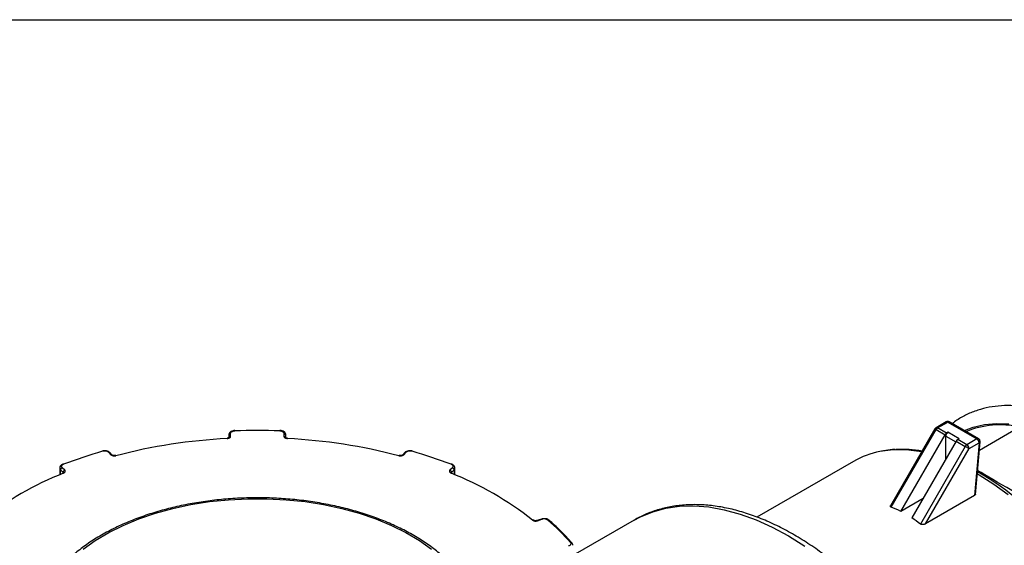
# Model space of a CAD drawing. Header units: inches. Extents: x 0 to 44, y 0 to 34.
# Tile 6 of 7: x 33 to 39.1, y 30.7 to 34. Entities that reach past the tile are written whole.
import ezdxf

# ---------------------------------------------------------------- set-up
doc = ezdxf.new("R2010")
doc.units = ezdxf.units.IN
doc.header["$LTSCALE"] = 4
doc.header["$MEASUREMENT"] = 0
doc.linetypes.add('SLD-Solid', pattern=[0])
doc.layers.add('SLD-DEFPOINTS', color=7, linetype='Continuous')

# ---------------------------------------------------------------- blocks, each defined once
blk = doc.blocks.new('Block2')
at = {"color": 7, "linetype": 'SLD-Solid', "lineweight": 18}
blk.add_line((44.0004, 34.0004), (0.0004, 34.0004), dxfattribs=at)

msp = doc.modelspace()

# ---------------------------------------------------------------- linework, layer by layer
at = {"color": 7, "linetype": 'SLD-Solid'}
msp.add_line((0.0004, 34.0004), (44.0004, 34.0004), dxfattribs=at)
for p, q in [((38.7805, 31.5062), (38.7181, 31.4702)), ((38.728, 31.4692), (38.7903, 31.5052)), ((38.7903, 31.5052), (38.9713, 31.4008)), ((38.9811, 31.4018), (38.8002, 31.5062)), ((34.3462, 31.4165), (34.3462, 31.4347)), ((34.6769, 31.4347), (34.6769, 31.4165)), ((38.7109, 31.463), (38.4357, 30.9863)), ((38.44, 30.9772), (38.7181, 31.4588)), ((38.4989, 30.9506), (38.7738, 31.4267)), ((38.7181, 31.4588), (38.7738, 31.4267)), ((38.7836, 31.4371), (38.728, 31.4692)), ((38.7918, 31.4418), (38.7836, 31.4371)), ((38.8614, 31.4016), (38.7918, 31.4418)), ((38.9864, 31.331), (39.2355, 31.4748)), ((34.3344, 31.4251), (34.3344, 31.4084)), ((34.6887, 31.4085), (34.6887, 31.4251)), ((38.8434, 31.3865), (38.5685, 30.9104)), ((38.7779, 31.273), (38.7779, 31.4177)), ((38.7779, 31.4177), (38.8405, 31.3815)), ((38.8434, 31.3865), (38.8991, 31.3544)), ((38.8532, 31.3969), (38.8614, 31.4016)), ((38.9089, 31.3648), (38.8532, 31.3969)), ((38.9713, 31.4008), (38.9089, 31.3648)), ((38.9228, 31.3407), (38.9852, 31.3767)), ((38.9852, 31.3767), (38.9569, 31.0491)), ((38.9627, 31.0566), (38.9909, 31.383)), ((33.5886, 31.3175), (33.6044, 31.3017)), ((33.6127, 31.3004), (33.5969, 31.3162)), ((35.4262, 31.3162), (35.4104, 31.3004)), ((35.4187, 31.3017), (35.4345, 31.3175)), ((38.8991, 31.3544), (38.621, 30.8727)), ((38.6533, 30.8739), (38.9228, 31.3407)), ((33.6126, 31.3006), (33.6127, 31.3004)), ((35.4105, 31.3006), (35.4104, 31.3004)), ((38.2063, 31.2613), (37.6076, 30.9157)), ((33.2867, 31.2204), (33.2867, 31.1782)), ((33.292, 31.209), (33.3078, 31.1932)), ((33.292, 31.1804), (33.292, 31.209)), ((33.318, 31.2063), (33.3022, 31.2221)), ((33.3078, 31.1932), (33.3078, 31.1899)), ((35.7209, 31.2221), (35.7052, 31.2063)), ((35.7154, 31.1932), (35.7312, 31.209)), ((35.7154, 31.1932), (35.7154, 31.1902)), ((35.7312, 31.209), (35.7312, 31.1804)), ((35.7365, 31.1782), (35.7365, 31.2204)), ((38.6381, 31.031), (38.4989, 30.9506)), ((38.9569, 31.0491), (38.6533, 30.8739)), ((36.2718, 30.9035), (36.2445, 30.8943)), ((36.2482, 30.8928), (36.2756, 30.9019)), ((36.8468, 30.897), (36.4665, 30.6775))]:
    msp.add_line(p, q)
at = {"flags": 128}
for points in [[(38.8944, 31.4518), (38.9481, 31.4726), (39.0181, 31.4892), (39.0922, 31.4961), (39.1698, 31.4931)], [(34.3462, 31.4347), (34.3467, 31.4377), (34.3481, 31.4406), (34.3505, 31.4432), (34.3537, 31.4456), (34.3575, 31.4476), (34.362, 31.4491), (34.3669, 31.4501), (34.372, 31.4506)], [(34.6511, 31.4506), (34.6563, 31.4501), (34.6611, 31.4491), (34.6656, 31.4476), (34.6695, 31.4456), (34.6726, 31.4432), (34.675, 31.4406), (34.6764, 31.4377), (34.6769, 31.4347)], [(38.7109, 31.463), (38.7112, 31.4629), (38.712, 31.4624), (38.7135, 31.4615), (38.7156, 31.4603), (38.7181, 31.4588)], [(34.3247, 31.4029), (34.3245, 31.404), (34.3243, 31.4048), (34.3241, 31.4051), (34.3241, 31.4051)], [(34.3247, 31.4029), (34.329, 31.4034), (34.3331, 31.4043), (34.3368, 31.4056), (34.34, 31.4073), (34.3427, 31.4093), (34.3446, 31.4116), (34.3458, 31.414), (34.3462, 31.4165)], [(34.6769, 31.4165), (34.6773, 31.414), (34.6785, 31.4116), (34.6805, 31.4093), (34.6831, 31.4073), (34.6863, 31.4056), (34.6901, 31.4043), (34.6941, 31.4034), (34.6984, 31.4029)], [(34.6984, 31.4029), (34.6986, 31.404), (34.6988, 31.4048), (34.699, 31.4051), (34.699, 31.4051)], [(38.8991, 31.3544), (38.902, 31.3527), (38.9051, 31.3509), (38.9085, 31.349), (38.9118, 31.347), (38.915, 31.3452), (38.918, 31.3435), (38.9206, 31.3419), (38.9228, 31.3407)], [(33.3022, 31.2221), (33.3, 31.2248), (33.2988, 31.2277), (33.2985, 31.2307), (33.2992, 31.2336), (33.3009, 31.2365), (33.3034, 31.2391), (33.3067, 31.2414), (33.3108, 31.2433)], [(33.6348, 31.2962), (33.6338, 31.2972), (33.6329, 31.2978), (33.632, 31.298), (33.6317, 31.2979)], [(35.3884, 31.2962), (35.3893, 31.2972), (35.3903, 31.2978), (35.3911, 31.298), (35.3914, 31.2979)], [(35.7124, 31.2433), (35.7164, 31.2414), (35.7197, 31.2391), (35.7223, 31.2365), (35.7239, 31.2336), (35.7246, 31.2307), (35.7243, 31.2277), (35.7231, 31.2248), (35.7209, 31.2221)], [(33.3111, 31.1883), (33.3144, 31.1899), (33.3172, 31.1919), (33.3193, 31.1941), (33.3206, 31.1965), (33.3211, 31.199), (33.3209, 31.2015), (33.3198, 31.204), (33.318, 31.2063)], [(35.7052, 31.2063), (35.7033, 31.204), (35.7023, 31.2015), (35.702, 31.199), (35.7025, 31.1965), (35.7039, 31.1941), (35.7059, 31.1919), (35.7087, 31.1899), (35.712, 31.1883)], [(38.9738, 31.1854), (38.9856, 31.1785), (39.0759, 31.1209), (39.1654, 31.0552)], [(33.4321, 30.7165), (33.5073, 30.7701), (33.5904, 30.8195), (33.6809, 30.8645), (33.7779, 30.9047), (33.8806, 30.9397), (33.9884, 30.9694), (34.1003, 30.9934), (34.2155, 31.0115), (34.333, 31.0237), (34.4519, 31.0298), (34.5713, 31.0298), (34.6902, 31.0237), (34.8077, 31.0115), (34.9228, 30.9934), (35.0347, 30.9694), (35.1425, 30.9397), (35.2453, 30.9047), (35.3423, 30.8645), (35.4327, 30.8195), (35.5158, 30.7701), (35.5911, 30.7165)], [(36.8468, 30.897), (36.8854, 30.9176), (36.962, 30.949), (37.0432, 30.971), (37.1287, 30.9832), (37.218, 30.9857), (37.3105, 30.9785), (37.4057, 30.9615), (37.5031, 30.9349), (37.6022, 30.8988), (37.7024, 30.8535), (37.8031, 30.7992), (37.9038, 30.7361)], [(36.4518, 30.7574), (36.4537, 30.7546), (36.4546, 30.7517), (36.4545, 30.7487), (36.4535, 30.7457), (36.4516, 30.743), (36.4487, 30.7405), (36.4451, 30.7383), (36.4409, 30.7366)]]:
    msp.add_lwpolyline(points, dxfattribs=at)
for centre, radius, start, end in [((38.7903, 31.4892), 0.0197, 60.00269, 119.99731), ((38.7846, 31.4972), 0.0099, 54.38242, 114.30712), ((38.7961, 31.4973), 0.00979, 65.32762, 125.98284), ((39.1162, 30.9374), 0.5505, 77.47877, 112.74026), ((34.3452, 31.4239), 0.0109, 84.81742, 173.64866), ((34.3682, 31.4509), 0.00385, 354.91861, 28.13732), ((34.5116, 27.707), 3.7462, 87.86482, 92.13518), ((34.655, 31.4509), 0.00385, 151.85789, 185.08464), ((34.6779, 31.4239), 0.0109, 6.35134, 95.18258), ((38.728, 31.4532), 0.0197, 119.99731, 150), ((38.7222, 31.4612), 0.0099, 54.38242, 114.30712), ((38.743, 31.4451), 0.0284, 121.95467, 151.14439), ((38.7987, 31.413), 0.0284, 121.95467, 151.14439), ((38.8081, 31.4163), 0.0303, 122.60548, 177.39452), ((34.4897, 28.0525), 3.3544, 92.81987, 104.76621), ((34.3452, 31.4056), 0.0109, 84.81742, 173.64866), ((34.6778, 31.4053), 0.0112, 16.27995, 94.44484), ((34.5334, 28.0525), 3.3544, 75.23379, 87.18013), ((38.8683, 31.3728), 0.0284, 121.95467, 151.14439), ((38.977, 31.3929), 0.00979, 65.32762, 125.98284), ((38.955, 31.3753), 0.0303, 2.60548, 57.39452), ((38.9713, 31.3847), 0.0197, 0, 60.00269), ((38.9827, 31.3847), 0.0084, 287.60368, 348.55394), ((38.9713, 31.3847), 0.0197, 355.05768, 0), ((34.3319, 28.5825), 2.8499, 105.87074, 110.99543), ((33.5496, 31.3222), 0.00336, 29.10105, 95.16936), ((33.5645, 31.2864), 0.0393, 52.3429, 107.82364), ((33.5917, 31.3102), 0.00794, 49.04219, 113.36798), ((35.4314, 31.3102), 0.00794, 66.63202, 130.95781), ((35.4586, 31.2864), 0.0393, 72.17636, 127.6571), ((35.4736, 31.3222), 0.00336, 84.81734, 150.90155), ((34.6913, 28.5825), 2.8499, 69.00457, 74.12926), ((38.4695, 30.803), 0.5285, 100.78311, 119.87117), ((38.4928, 30.6607), 0.6727, 78.39571, 100.46427), ((38.5074, 30.6261), 0.7098, 79.9498, 93.08532), ((38.9239, 31.3407), 0.0284, 121.95467, 151.14439), ((38.8926, 31.3393), 0.0303, 2.60548, 57.39452), ((33.3075, 31.2405), 0.00429, 40.66132, 103.39424), ((33.6075, 31.2944), 0.008, 50.97153, 113.23496), ((33.6249, 31.3283), 0.0336, 232.27015, 287.0118), ((35.3982, 31.3283), 0.0336, 252.9882, 307.72985), ((35.4156, 31.2944), 0.00798, 66.74, 129.38781), ((35.7156, 31.2405), 0.00429, 76.60215, 139.33917), ((34.0272, 29.3647), 1.9592, 111.43794, 128.55669), ((33.3028, 31.2209), 0.0161, 182.24844, 227.8191), ((33.3069, 31.2078), 0.015, 108.36942, 175.46591), ((33.3078, 31.1853), 0.00449, 42.65271, 104.84369), ((33.3227, 31.192), 0.015, 108.36942, 175.46591), ((33.3045, 31.1896), 0.00484, 2.28726, 47.77776), ((35.7004, 31.192), 0.015, 4.53409, 71.63058), ((35.7153, 31.1853), 0.0044, 72.31379, 137.70358), ((34.9959, 29.3647), 1.9592, 51.44331, 68.56206), ((35.7186, 31.1897), 0.00482, 132.19045, 178.40155), ((35.7162, 31.2078), 0.015, 4.53409, 71.63058), ((35.7203, 31.221), 0.0162, 312.22853, 356.75091), ((38.0223, 29.5582), 1.8958, 39.57759, 59.83633), ((36.2204, 30.8904), 0.00718, 54.58771, 117.63598), ((36.2366, 30.926), 0.0352, 236.23872, 289.25852), ((36.2451, 30.8906), 0.00381, 35.20123, 99.33895), ((36.2725, 30.8997), 0.0038, 35.18069, 99.46587), ((36.2891, 30.8636), 0.0406, 55.20852, 109.42761), ((36.3156, 30.8903), 0.00739, 53.12548, 116.39213), ((35.4475, 29.8925), 1.3255, 40.73326, 49.27295), ((36.4548, 30.7496), 0.00836, 44.34535, 110.95756)]:
    msp.add_arc(centre, radius, start, end)
for centre, major_axis, ratio, start_param, end_param in [((39.6368, 30.8218), (0.7713, -0.4454), 0.000067, 1.785421, 2.601143), ((37.4486, 29.051), (1.0858, 1.8805), 0.577335, 0.032097, 0.083471), ((37.4486, 29.051), (1.0858, 1.8805), 0.577335, 6.199796, 6.251169)]:
    msp.add_ellipse(centre, major_axis=major_axis, ratio=ratio, start_param=start_param, end_param=end_param)
for points, knots in [([(40.6312, 29.7341), (40.6312, 29.7357), (40.6324, 29.7693), (40.6281, 29.8382), (40.618, 29.9402), (40.6002, 30.0447), (40.5761, 30.1507), (40.5454, 30.2575), (40.5086, 30.3644), (40.4658, 30.4708), (40.4173, 30.576), (40.3635, 30.6793), (40.3048, 30.78), (40.2414, 30.8776), (40.1737, 30.9714), (40.1023, 31.0607), (40.0276, 31.1451), (39.9499, 31.2239), (39.8699, 31.2967), (39.7878, 31.3629), (39.7043, 31.422), (39.6198, 31.4738), (39.5348, 31.5176), (39.4499, 31.5532), (39.3656, 31.5803), (39.2825, 31.5985), (39.2014, 31.6076), (39.1228, 31.6075), (39.0474, 31.5983), (38.9759, 31.5802), (38.9092, 31.5531), (38.8566, 31.5248), (38.8285, 31.5027), (38.8191, 31.4953)], [0, 0, 0, 0, 0.00177, 0.035873, 0.069965, 0.104032, 0.138067, 0.172069, 0.206042, 0.23999, 0.27392, 0.307839, 0.341753, 0.375671, 0.409598, 0.44354, 0.477506, 0.511503, 0.545538, 0.579616, 0.613742, 0.647913, 0.682124, 0.716354, 0.750558, 0.784674, 0.818623, 0.852314, 0.885671, 0.918659, 0.951307, 0.983715, 1, 1, 1, 1]), ([(34.3716, 31.4528), (34.3682, 31.4525), (34.3598, 31.4517), (34.3482, 31.4473), (34.3391, 31.4398), (34.3349, 31.4317), (34.3345, 31.4268), (34.3344, 31.4251)], [0, 0, 0, 0, 0.179547, 0.449137, 0.690759, 0.891843, 1, 1, 1, 1]), ([(34.6887, 31.4251), (34.6883, 31.4282), (34.6875, 31.4343), (34.6816, 31.4421), (34.6726, 31.4484), (34.6619, 31.4519), (34.6544, 31.4525), (34.6516, 31.4528)], [0, 0, 0, 0, 0.192873, 0.381808, 0.596548, 0.851348, 1, 1, 1, 1]), ([(34.3347, 31.4084), (34.3347, 31.4084), (34.3347, 31.4084), (34.3334, 31.4074), (34.3309, 31.4062), (34.3276, 31.4053), (34.3251, 31.4051), (34.3241, 31.4051)], [0, 0, 0, 0, 0.1595295, 0.3694448, 0.5875134, 0.824415, 1, 1, 1, 1]), ([(34.699, 31.4051), (34.6975, 31.4052), (34.6946, 31.4055), (34.6912, 31.4066), (34.689, 31.4078), (34.6883, 31.4086), (34.6884, 31.4084), (34.6884, 31.4084)], [0, 0, 0, 0, 0.255617, 0.492369, 0.707959, 0.940037, 1, 1, 1, 1]), ([(33.5649, 31.3273), (33.5638, 31.3274), (33.5585, 31.328), (33.5533, 31.3266), (33.5493, 31.3256)], [0, 0, 0, 0, 0.208141, 1, 1, 1, 1]), ([(33.5969, 31.3162), (33.5945, 31.3182), (33.5888, 31.3229), (33.5776, 31.3269), (33.5689, 31.3272), (33.5649, 31.3273)], [0, 0, 0, 0, 0.295693, 0.682415, 1, 1, 1, 1]), ([(35.4566, 31.3272), (35.4542, 31.3272), (35.4466, 31.3272), (35.4355, 31.3236), (35.4291, 31.3185), (35.4262, 31.3162)], [0, 0, 0, 0, 0.2070792, 0.6379226, 1, 1, 1, 1]), ([(35.4739, 31.3256), (35.4706, 31.3264), (35.465, 31.3278), (35.4591, 31.3273), (35.4566, 31.3272)], [0, 0, 0, 0, 0.57515, 1, 1, 1, 1]), ([(38.4621, 31.3345), (38.4524, 31.3343), (38.4238, 31.3336), (38.3968, 31.328), (38.379, 31.3243)], [0, 0, 0, 0, 0.3384627, 1, 1, 1, 1]), ([(33.3065, 31.2446), (33.3035, 31.2433), (33.2969, 31.2403), (33.2901, 31.233), (33.2865, 31.2255), (33.287, 31.2213), (33.2871, 31.2203)], [0, 0, 0, 0, 0.2762461, 0.6147995, 0.902931, 1, 1, 1, 1]), ([(33.6317, 31.2979), (33.6303, 31.2977), (33.6275, 31.2971), (33.6227, 31.297), (33.6182, 31.2978), (33.615, 31.2989), (33.6132, 31.3), (33.6129, 31.3003), (33.6127, 31.3004)], [0, 0, 0, 0, 0.185, 0.379557, 0.578599, 0.747882, 0.902873, 1, 1, 1, 1]), ([(35.4104, 31.3004), (35.4101, 31.3002), (35.4096, 31.2997), (35.4071, 31.2985), (35.4035, 31.2975), (35.3991, 31.297), (35.3947, 31.2972), (35.3924, 31.2977), (35.3914, 31.2979)], [0, 0, 0, 0, 0.156552, 0.315019, 0.485007, 0.671749, 0.869385, 1, 1, 1, 1]), ([(35.7362, 31.2199), (35.7363, 31.2203), (35.737, 31.2239), (35.7344, 31.2306), (35.7285, 31.2382), (35.7219, 31.2425), (35.7175, 31.2443), (35.7166, 31.2446)], [0, 0, 0, 0, 0.041831, 0.32764, 0.603544, 0.922138, 1, 1, 1, 1]), ([(33.3097, 31.1914), (33.3096, 31.1914), (33.3095, 31.1912), (33.3082, 31.1903), (33.307, 31.1897), (33.3067, 31.1896)], [0, 0, 0, 0, 0.403389, 0.841611, 1, 1, 1, 1]), ([(35.7165, 31.1896), (35.7157, 31.19), (35.714, 31.1907), (35.7133, 31.1916), (35.7134, 31.1914), (35.7135, 31.1914)], [0, 0, 0, 0, 0.421515, 0.872581, 1, 1, 1, 1]), ([(35.8657, 30.3746), (35.8656, 30.3749), (35.86, 30.3976), (35.8403, 30.4416), (35.8062, 30.5061), (35.762, 30.5684), (35.7095, 30.6284), (35.6485, 30.6857), (35.5796, 30.7397), (35.5033, 30.7901), (35.4201, 30.8365), (35.3308, 30.8786), (35.2358, 30.9162), (35.1359, 30.949), (35.0318, 30.9768), (34.9241, 30.9995), (34.8137, 31.0168), (34.7012, 31.0287), (34.5875, 31.0351), (34.4732, 31.0361), (34.3592, 31.0314), (34.2462, 31.0213), (34.1351, 31.0058), (34.0264, 30.9849), (33.9211, 30.9587), (33.8197, 30.9276), (33.7232, 30.8915), (33.6307, 30.8507), (33.574, 30.8196), (33.5454, 30.8038)], [0, 0, 0, 0, 0.000578, 0.03814, 0.075898, 0.113882, 0.152077, 0.190437, 0.228907, 0.267441, 0.306001, 0.344559, 0.383103, 0.421628, 0.460132, 0.498618, 0.537088, 0.575546, 0.613996, 0.652442, 0.690889, 0.729341, 0.7678, 0.806273, 0.844763, 0.883275, 0.921811, 0.960376, 1, 1, 1, 1]), ([(38.9625, 31.0571), (38.9623, 31.0556), (38.9617, 31.0526), (38.9585, 31.0503), (38.9569, 31.0491)], [0, 0, 0, 0, 0.468738, 1, 1, 1, 1]), ([(38.7462, 27.6079), (38.7543, 27.6123), (38.7861, 27.6294), (38.8367, 27.6675), (38.8973, 27.7221), (38.952, 27.7847), (39.001, 27.8544), (39.044, 27.9312), (39.0807, 28.0146), (39.1109, 28.1044), (39.1345, 28.2001), (39.1512, 28.301), (39.1611, 28.4068), (39.164, 28.5168), (39.16, 28.6303), (39.1491, 28.7469), (39.1314, 28.8659), (39.1071, 28.9867), (39.0763, 29.1088), (39.0392, 29.2315), (38.9959, 29.3543), (38.9467, 29.4765), (38.8918, 29.5976), (38.8316, 29.717), (38.7663, 29.8341), (38.6962, 29.9484), (38.6217, 30.0592), (38.5431, 30.166), (38.4608, 30.2684), (38.3753, 30.3658), (38.2868, 30.4576), (38.1958, 30.5436), (38.1028, 30.6232), (38.0081, 30.696), (37.9123, 30.7616), (37.8156, 30.8198), (37.7187, 30.87), (37.6218, 30.9121), (37.5257, 30.9458), (37.4306, 30.9708), (37.3372, 30.9869), (37.2461, 30.994), (37.1577, 30.9921), (37.0727, 30.9812), (36.9916, 30.9613), (36.916, 30.934), (36.8698, 30.9092), (36.8476, 30.8971)], [0, 0, 0, 0, 0.007518, 0.029376, 0.051241, 0.073176, 0.095233, 0.117443, 0.139809, 0.162318, 0.184942, 0.207648, 0.230406, 0.253191, 0.275986, 0.298775, 0.321552, 0.344314, 0.367062, 0.389795, 0.412516, 0.435226, 0.457927, 0.480623, 0.503317, 0.52601, 0.548706, 0.571406, 0.594114, 0.616832, 0.639564, 0.662311, 0.685077, 0.707862, 0.730667, 0.753492, 0.776333, 0.799183, 0.822024, 0.844835, 0.867588, 0.89025, 0.912784, 0.935161, 0.957369, 0.979418, 1, 1, 1, 1]), ([(38.44, 30.9772), (38.439, 30.9777), (38.4369, 30.9787), (38.4352, 30.9809), (38.4348, 30.9832), (38.435, 30.9853), (38.4359, 30.9864), (38.4363, 30.9868)], [0, 0, 0, 0, 0.219641, 0.444465, 0.659223, 0.887982, 1, 1, 1, 1]), ([(36.2445, 30.8943), (36.2432, 30.894), (36.2407, 30.8933), (36.2359, 30.893), (36.2313, 30.8935), (36.2276, 30.8945), (36.2254, 30.8956), (36.2248, 30.8961), (36.2246, 30.8962)], [0, 0, 0, 0, 0.181148, 0.371798, 0.57076, 0.746379, 0.90604, 1, 1, 1, 1]), ([(36.2874, 30.9058), (36.2862, 30.9059), (36.2808, 30.9062), (36.2757, 30.9046), (36.2718, 30.9035)], [0, 0, 0, 0, 0.2360425, 1, 1, 1, 1]), ([(36.32, 30.8962), (36.3174, 30.8981), (36.3114, 30.9024), (36.2999, 30.906), (36.2912, 30.9059), (36.2874, 30.9058)], [0, 0, 0, 0, 0.294434, 0.692805, 1, 1, 1, 1]), ([(36.4608, 30.7554), (36.4493, 30.7685), (36.4161, 30.8063), (36.3688, 30.8532), (36.3313, 30.8863), (36.32, 30.8962)], [0, 0, 0, 0, 0.269557, 0.780914, 1, 1, 1, 1]), ([(38.6533, 30.8739), (38.6526, 30.8735), (38.6511, 30.8726), (38.6486, 30.8716), (38.6456, 30.8705), (38.642, 30.8695), (38.6362, 30.8687), (38.6299, 30.8689), (38.625, 30.8704), (38.6225, 30.8716), (38.6215, 30.8724), (38.621, 30.8727)], [0, 0, 0, 0, 0.085931, 0.169823, 0.252246, 0.382346, 0.506306, 0.751874, 0.877187, 0.939097, 1, 1, 1, 1]), ([(33.5454, 30.8038), (33.5312, 30.7954), (33.49, 30.771), (33.4271, 30.7276), (33.3596, 30.6726), (33.3002, 30.6142), (33.249, 30.5529), (33.2072, 30.4892), (33.1774, 30.4323), (33.1656, 30.3961), (33.1612, 30.3825)], [0, 0, 0, 0, 0.074147, 0.214824, 0.355565, 0.496212, 0.636612, 0.776567, 0.915858, 1, 1, 1, 1]), ([(36.466, 30.7408), (36.4661, 30.7422), (36.4664, 30.7468), (36.4638, 30.7518), (36.4613, 30.7548), (36.4608, 30.7554)], [0, 0, 0, 0, 0.276875, 0.8435, 1, 1, 1, 1])]:
    msp.add_open_spline(points, degree=3, knots=knots)

# ---------------------------------------------------------------- block references
at = {"layer": 'SLD-DEFPOINTS'}
msp.add_blockref('Block2', (0, 0), dxfattribs=at)

doc.saveas('drawing.dxf')
